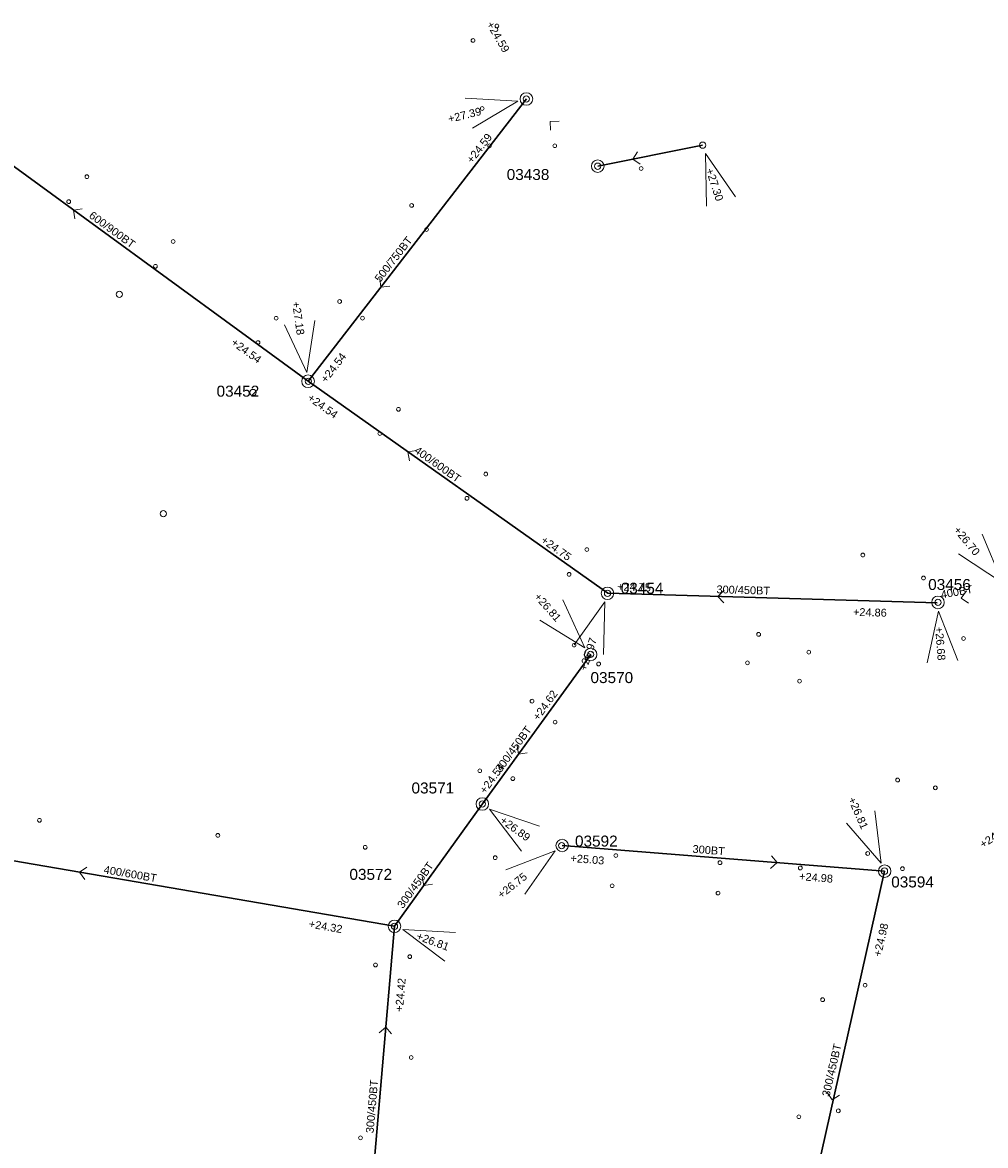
# Model space of a CAD drawing. Header units: metres. Extents: x 196788 to 198093, y 354523 to 355933.
# Tile 32 of 35: x 197764 to 197917, y 355271 to 355450. Entities that reach past the tile are written whole.
import ezdxf

# ---------------------------------------------------------------- set-up
doc = ezdxf.new("R2010")
doc.units = ezdxf.units.M
for name, color, linetype, lineweight in [('AFSTROOM', 2, 'Continuous', 0), ('BOB', 7, 'Continuous', 0), ('CODE', 1, 'Continuous', 0), ('DIAM', 7, 'Continuous', 0), ('GMGIS_STRENGEN', 3, 'Continuous', 30), ('inspectie-riool put', 2, 'Continuous', 0), ('kolk', 2, 'Continuous', 0), ('MVD', 5, 'Continuous', 0), ('PUT', 1, 'Continuous', 0)]:
    doc.layers.add(name, color=color, linetype=linetype, lineweight=lineweight)
doc.styles.get("Standard").update_dxf_attribs({"font": 'arial.ttf'})

# ---------------------------------------------------------------- blocks, each defined once
blk = doc.blocks.new('S360')
at = {"layer": 'inspectie-riool put', "color": 7, "linetype": 'Continuous', "lineweight": 0}
blk.add_circle((0, 0), 0.5, dxfattribs=at)
blk = doc.blocks.new('AFSTROOM')
at = {"layer": 'AFSTROOM', "linetype": 'Continuous'}
for q in [(1, 1), (1, -1)]:
    blk.add_line((0, 0), q, dxfattribs=at)
blk = doc.blocks.new('S340')
at = {"layer": 'kolk', "color": 7, "linetype": 'Continuous', "lineweight": 0}
blk.add_circle((0, 0), 0.3, dxfattribs=at)

msp = doc.modelspace()

# ---------------------------------------------------------------- linework, layer by layer
at = {"layer": 'GMGIS_STRENGEN'}
msp.add_line((197837.25, 355325.59), (197823.25, 355306.1), dxfattribs=at)
at = {"layer": 'GMGIS_STRENGEN', "linetype": 'Continuous', "flags": 128}
for points in [[(197844.27, 355437.91), (197809.48, 355392.94)], [(197809.48, 355392.94), (197753.38, 355433.85)], [(197872.35, 355430.55), (197855.64, 355427.2)], [(197857.23, 355359.17), (197809.48, 355392.94)], [(197909.73, 355357.61), (197857.23, 355359.17)], [(197854.51, 355349.41), (197837.25, 355325.59)], [(197823.25, 355306.1), (197748, 355319)], [(197849.96, 355318.97), (197901.35, 355314.89)], [(197901.35, 355314.89), (197889.07, 355260.13)], [(197819.11, 355257.91), (197823.25, 355306.1)]]:
    msp.add_lwpolyline(points, dxfattribs=at)
at = {"layer": 'MVD', "linetype": 'Continuous'}
for p, q in [((197842.9, 355437.57), (197834.51, 355438.03)), ((197835.68, 355433.27), (197842.9, 355437.57)), ((197877.61, 355422.33), (197872.79, 355429.21)), ((197872.79, 355429.21), (197872.95, 355420.81)), ((197809.28, 355394.34), (197810.58, 355402.64)), ((197805.72, 355401.95), (197809.28, 355394.34)), ((197920.11, 355360.82), (197916.91, 355368.58)), ((197913.12, 355365.46), (197920.11, 355360.82)), ((197853.57, 355350.47), (197850.08, 355358.11)), ((197856.75, 355357.8), (197851.87, 355350.96)), ((197856.53, 355349.41), (197856.75, 355357.8)), ((197909.96, 355356.29), (197908.12, 355348.09)), ((197913.02, 355348.46), (197909.96, 355356.29)), ((197846.4, 355354.85), (197853.57, 355350.47)), ((197846.35, 355322.05), (197838.39, 355324.76)), ((197838.39, 355324.76), (197843.47, 355318.07)), ((197900.78, 355316.18), (197899.79, 355324.52)), ((197895.29, 355322.54), (197900.78, 355316.18)), ((197848.84, 355318.1), (197841, 355315.09)), ((197844.02, 355311.22), (197848.84, 355318.1)), ((197832.96, 355305.12), (197824.57, 355305.61)), ((197824.57, 355305.61), (197831.26, 355300.52))]:
    msp.add_line(p, q, dxfattribs=at)
at = {"layer": 'PUT', "linetype": 'Continuous'}
for centre in [(197844.27, 355437.91), (197855.64, 355427.2), (197809.48, 355392.94), (197857.19, 355359.15), (197909.85, 355357.7), (197854.51, 355349.41), (197837.25, 355325.59), (197849.96, 355318.97), (197901.35, 355314.89), (197823.25, 355306.1)]:
    msp.add_circle(centre, 1, dxfattribs=at)

# ---------------------------------------------------------------- block references
at = {"layer": 'AFSTROOM'}
for p, rotation in [((197848.06, 355434.34), 316.7), ((197861.21, 355428.32), 11.3), ((197772.08, 355420.21), 323.9), ((197821.08, 355407.93), 52.3), ((197825.38, 355381.67), 324.7), ((197874.75, 355358.66), 358.4), ((197913.57, 355358.37), 10.3), ((197843, 355333.53), 54.1), ((197884.22, 355316.25), 175.5), ((197773.08, 355314.7), 350.3), ((197827.91, 355312.59), 54.3), ((197821.87, 355290.03), 265.1), ((197892.97, 355278.43), 77.1)]:
    msp.add_blockref('AFSTROOM', p, dxfattribs=dict(at, rotation=rotation))
at = {"layer": 'inspectie-riool put', "color": 7, "linetype": 'Continuous', "lineweight": 0}
for p in [(197844.27, 355437.91), (197872.35, 355430.55), (197855.64, 355427.2), (197779.39, 355406.8), (197809.52, 355392.93), (197800.7, 355391.15), (197786.4, 355371.83), (197857.19, 355359.15), (197909.85, 355357.7), (197854.5, 355349.42), (197837.25, 355325.59), (197849.89, 355318.96), (197901.33, 355314.89), (197823.25, 355306.1)]:
    msp.add_blockref('S360', p, dxfattribs=at)
at = {"layer": 'kolk', "color": 7, "linetype": 'Continuous', "lineweight": 0}
for p in [(197839.57, 355449.54), (197835.76, 355447.24), (197837.23, 355436.4), (197838.4, 355430.44), (197848.79, 355430.46), (197774.24, 355425.53), (197862.55, 355426.84), (197771.34, 355421.55), (197825.98, 355420.95), (197828.36, 355417.11), (197787.99, 355415.2), (197785.16, 355411.25), (197814.51, 355405.65), (197804.39, 355402.98), (197818.15, 355402.99), (197801.5, 355399.1), (197823.88, 355388.47), (197820.92, 355384.6), (197837.79, 355378.15), (197834.8, 355374.29), (197853.9, 355366.12), (197897.87, 355365.25), (197851.07, 355362.17), (197907.55, 355361.59), (197881.27, 355352.61), (197913.93, 355351.95), (197851.87, 355350.9), (197889.26, 355349.78), (197855.78, 355347.89), (197879.49, 355348.07), (197887.8, 355345.16), (197845.17, 355341.97), (197848.84, 355338.63), (197836.84, 355330.88), (197842.11, 355329.63), (197903.42, 355329.4), (197909.43, 355328.16), (197766.67, 355322.99), (197795.1, 355320.59), (197818.59, 355318.68), (197839.3, 355317.03), (197858.52, 355317.37), (197875.11, 355316.23), (197898.65, 355317.69), (197887.91, 355315.39), (197904.19, 355315.27), (197857.93, 355312.56), (197874.8, 355311.39), (197825.68, 355301.26), (197820.23, 355299.94), (197898.24, 355296.71), (197891.47, 355294.4), (197825.92, 355285.19), (197887.68, 355275.75), (197893.97, 355276.69), (197817.83, 355272.4)]:
    msp.add_blockref('S340', p, dxfattribs=at)

# ---------------------------------------------------------------- texts
at = {"layer": 'BOB'}
for s, rotation, p in [('+24.59', 300.4, (197837.86, 355449.81)), ('+24.59', 52.3, (197835.61, 355427.54)), ('+24.54', 323.9, (197797.1, 355398.87)), ('+24.54', 52.3, (197812.37, 355392.59)), ('+24.54', 324.7, (197809.26, 355390.03)), ('+24.75', 324.7, (197846.47, 355367.36)), ('+24.75', 358.4, (197858.71, 355359.6)), ('+24.86', 358.4, (197896.29, 355355.57)), ('+24.62', 54.1, (197846.18, 355338.77)), ('+24.54', 54.1, (197837.72, 355327.1)), ('+25.03', 355.5, (197851.25, 355316.36)), ('+24.98', 355.5, (197887.69, 355313.46)), ('+24.32', 350.3, (197809.52, 355305.91)), ('+24.98', 77.1, (197900.76, 355301.17)), ('+24.42', 85.1, (197824.58, 355292.43))]:
    msp.add_text(s, height=1.25, rotation=rotation, dxfattribs=at).set_placement(p)
at = {"layer": 'CODE'}
for s, p in [('03438', (197841.13, 355425)), ('03452', (197794.9, 355390.48)), ('03456', (197908.29, 355359.68)), ('03454', (197859.3, 355359.09)), ('03570', (197854.48, 355344.85)), ('03571', (197825.96, 355327.26)), ('03592', (197852.01, 355318.8)), ('03572', (197816.07, 355313.5)), ('03594', (197902.4, 355312.29))]:
    msp.add_text(s, height=1.75, dxfattribs=at).set_placement(p)
at = {"layer": 'DIAM'}
for s, rotation, p in [('600/900BT', 323.9, (197774.45, 355419.1)), ('500/750BT', 52.3, (197820.97, 355408.61)), ('400/600BT', 324.7, (197826.28, 355381.65)), ('300/450BT', 358.4, (197874.54, 355359.17)), ('400BT', 10.3, (197910.42, 355358.31)), ('300/450BT', 54.1, (197840.19, 355330.5)), ('300BT', 355.5, (197870.71, 355317.82)), ('300/450BT', 54.3, (197824.59, 355308.82)), ('400/600BT', 350.3, (197776.84, 355314.56)), ('300/450BT', 77.1, (197892.57, 355278.88)), ('300/450BT', 85.1, (197819.91, 355273.08))]:
    msp.add_text(s, height=1.25, rotation=rotation, dxfattribs=at).set_placement(p)
at = {"layer": 'MVD'}
for s, rotation, p in [('+27.39', 13.9, (197831.96, 355434.1)), ('+27.30', 288.1, (197872.83, 355426.64)), ('+27.18', 278.1, (197806.93, 355405.57)), ('+26.70', 309.4, (197912.26, 355369.19)), ('+26.81', 311.6, (197845.41, 355358.54)), ('+26.68', 274.4, (197909.4, 355353.78)), ('+26.97', 71.6, (197853.83, 355346.7)), ('+26.81', 293.8, (197895.48, 355326.36)), ('+26.89', 324.2, (197839.94, 355322.72)), ('+24.06', 34.2, (197917.04, 355318.48)), ('+26.75', 38, (197840.27, 355310.46)), ('+26.81', 339.7, (197826.62, 355304.05))]:
    msp.add_text(s, height=1.25, rotation=rotation, dxfattribs=at).set_placement(p)

doc.saveas('drawing.dxf')
